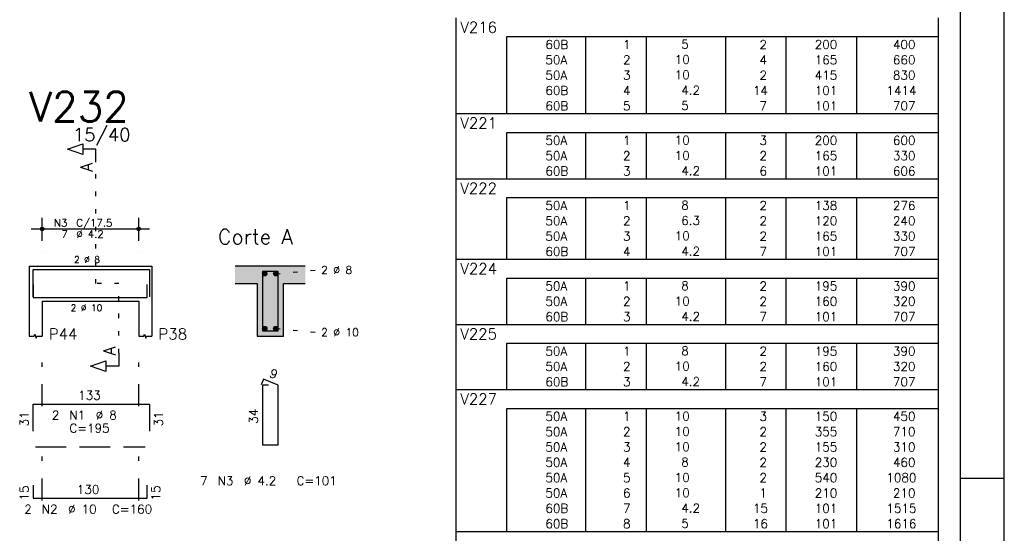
# Model space of a CAD drawing. Extents: x 0 to 119, y 0 to 84.
# Tile 9 of 10: x 96 to 119, y 58 to 70. Entities that reach past the tile are written whole.
import ezdxf

# ---------------------------------------------------------------- set-up
doc = ezdxf.new("R2010")
doc.units = 0
doc.header["$MEASUREMENT"] = 0
for name, pattern in [('ESTILO_TQS_0001', [1, 0.7, -0.3]), ('ESTILO_TQS_0002', [0.4, 0.1, -0.3]), ('ESTILO_TQS_0003', [1.5, 0.5, -0.4, 0.1, -0.5])]:
    doc.linetypes.add(name, pattern=pattern)
for name, color, linetype in [('1', 1, 'CONTINUOUS'), ('2', 2, 'CONTINUOUS'), ('4', 4, 'CONTINUOUS'), ('6', 6, 'CONTINUOUS'), ('7', 7, 'CONTINUOUS'), ('8', 8, 'CONTINUOUS'), ('9', 9, 'CONTINUOUS')]:
    doc.layers.add(name, color=color, linetype=linetype)
doc.styles.get("Standard").update_dxf_attribs({"font": 'ROMANS.SHX'})

msp = doc.modelspace()

# ---------------------------------------------------------------- linework, layer by layer
at = {"layer": '1', "linetype": 'Continuous'}
for p, q in [((118.900002, 0), (118.900002, 84.099998)), ((117.900002, 59.400002), (118.900002, 59.400002))]:
    msp.add_line(p, q, dxfattribs=at)
at = {"layer": '1', "linetype": 'ESTILO_TQS_0002'}
for p, q in [((98.185, 63.84), (98.185, 66.61)), ((102.285, 64.065), (103.23, 64.15)), ((98.71, 63.84), (98.185, 63.84)), ((98.71, 62.255), (98.71, 63.84)), ((102.285, 62.815), (103.23, 62.73))]:
    msp.add_line(p, q, dxfattribs=at)
at = {"layer": '1', "linetype": 'ESTILO_TQS_0001'}
msp.add_line((96.81, 60.115), (99.31, 60.115), dxfattribs=at)
at = {"layer": '1', "linetype": 'Continuous'}
for centre in [(102.035, 64.065), (102.285, 64.065), (102.035, 62.815), (102.285, 62.815)]:
    msp.add_circle(centre, 0.05, dxfattribs=at)
at = {"layer": '2', "linetype": 'Continuous'}
for p, q in [((106.4, 69.472509), (106.4, 69.910009)), ((117.4, 69.472509), (117.4, 69.910009)), ((106.4, 69.122509), (106.4, 69.472509)), ((117.4, 69.472509), (107.55, 69.472509)), ((107.55, 69.472509), (107.55, 69.122509)), ((109.35, 69.472509), (109.35, 69.122509)), ((110.73, 69.472509), (110.73, 69.122509)), ((112.54, 69.472509), (112.54, 69.122509)), ((113.92, 69.472509), (113.92, 69.122509)), ((115.53, 69.472509), (115.53, 69.122509)), ((117.4, 69.122509), (117.4, 69.472509)), ((106.4, 68.772509), (106.4, 69.122509)), ((107.55, 69.122509), (107.55, 68.772509)), ((109.35, 69.122509), (109.35, 68.772509)), ((110.73, 69.122509), (110.73, 68.772509)), ((112.54, 69.122509), (112.54, 68.772509)), ((113.92, 69.122509), (113.92, 68.772509)), ((115.53, 69.122509), (115.53, 68.772509)), ((117.4, 68.772509), (117.4, 69.122509)), ((106.4, 68.422509), (106.4, 68.772509)), ((107.55, 68.772509), (107.55, 68.422509)), ((109.35, 68.772509), (109.35, 68.422509)), ((110.73, 68.772509), (110.73, 68.422509)), ((112.54, 68.772509), (112.54, 68.422509)), ((113.92, 68.772509), (113.92, 68.422509)), ((115.53, 68.772509), (115.53, 68.422509)), ((117.4, 68.422509), (117.4, 68.772509)), ((106.4, 68.072509), (106.4, 68.422509)), ((107.55, 68.422509), (107.55, 68.072509)), ((109.35, 68.422509), (109.35, 68.072509)), ((110.73, 68.422509), (110.73, 68.072509)), ((112.54, 68.422509), (112.54, 68.072509)), ((113.92, 68.422509), (113.92, 68.072509)), ((115.53, 68.422509), (115.53, 68.072509)), ((117.4, 68.072509), (117.4, 68.422509)), ((106.4, 67.72251), (106.4, 68.072509)), ((107.55, 68.072509), (107.55, 67.72251)), ((109.35, 68.072509), (109.35, 67.72251)), ((110.73, 68.072509), (110.73, 67.72251)), ((112.54, 68.072509), (112.54, 67.72251)), ((113.92, 68.072509), (113.92, 67.72251)), ((115.53, 68.072509), (115.53, 67.72251)), ((117.4, 67.72251), (117.4, 68.072509)), ((106.4, 67.28501), (106.4, 67.72251)), ((106.4, 67.72251), (117.4, 67.72251)), ((117.4, 67.28501), (117.4, 67.72251)), ((106.4, 66.93501), (106.4, 67.28501)), ((117.4, 67.28501), (107.55, 67.28501)), ((107.55, 67.28501), (107.55, 66.93501)), ((109.35, 67.28501), (109.35, 66.93501)), ((110.73, 67.28501), (110.73, 66.93501)), ((112.54, 67.28501), (112.54, 66.93501)), ((113.92, 67.28501), (113.92, 66.93501)), ((115.53, 67.28501), (115.53, 66.93501)), ((117.4, 66.93501), (117.4, 67.28501)), ((106.4, 66.58501), (106.4, 66.93501)), ((107.55, 66.93501), (107.55, 66.58501)), ((109.35, 66.93501), (109.35, 66.58501)), ((110.73, 66.93501), (110.73, 66.58501)), ((112.54, 66.93501), (112.54, 66.58501)), ((113.92, 66.93501), (113.92, 66.58501)), ((115.53, 66.93501), (115.53, 66.58501)), ((117.4, 66.58501), (117.4, 66.93501)), ((106.4, 66.23501), (106.4, 66.58501)), ((107.55, 66.58501), (107.55, 66.23501)), ((109.35, 66.58501), (109.35, 66.23501)), ((110.73, 66.58501), (110.73, 66.23501)), ((112.54, 66.58501), (112.54, 66.23501)), ((113.92, 66.58501), (113.92, 66.23501)), ((115.53, 66.58501), (115.53, 66.23501)), ((117.4, 66.23501), (117.4, 66.58501)), ((106.4, 65.79751), (106.4, 66.23501)), ((106.4, 66.23501), (117.4, 66.23501)), ((117.4, 65.79751), (117.4, 66.23501)), ((106.4, 65.44751), (106.4, 65.79751)), ((117.4, 65.79751), (107.55, 65.79751)), ((107.55, 65.79751), (107.55, 65.44751)), ((109.35, 65.79751), (109.35, 65.44751)), ((110.73, 65.79751), (110.73, 65.44751)), ((112.54, 65.79751), (112.54, 65.44751)), ((113.92, 65.79751), (113.92, 65.44751)), ((115.53, 65.79751), (115.53, 65.44751)), ((117.4, 65.44751), (117.4, 65.79751)), ((96.96, 64.82), (96.96, 65.34)), ((99.16, 64.82), (99.16, 65.34)), ((106.4, 65.09751), (106.4, 65.44751)), ((107.55, 65.44751), (107.55, 65.09751)), ((109.35, 65.44751), (109.35, 65.09751)), ((110.73, 65.44751), (110.73, 65.09751)), ((112.54, 65.44751), (112.54, 65.09751)), ((113.92, 65.44751), (113.92, 65.09751)), ((115.53, 65.44751), (115.53, 65.09751)), ((117.4, 65.09751), (117.4, 65.44751)), ((96.71, 65.09), (99.41, 65.09)), ((106.4, 64.74751), (106.4, 65.09751)), ((107.55, 65.09751), (107.55, 64.74751)), ((109.35, 65.09751), (109.35, 64.74751)), ((110.73, 65.09751), (110.73, 64.74751)), ((112.54, 65.09751), (112.54, 64.74751)), ((113.92, 65.09751), (113.92, 64.74751)), ((115.53, 65.09751), (115.53, 64.74751)), ((117.4, 64.74751), (117.4, 65.09751)), ((106.4, 64.39751), (106.4, 64.74751)), ((107.55, 64.74751), (107.55, 64.39751)), ((109.35, 64.74751), (109.35, 64.39751)), ((110.73, 64.74751), (110.73, 64.39751)), ((112.54, 64.74751), (112.54, 64.39751)), ((113.92, 64.74751), (113.92, 64.39751)), ((115.53, 64.74751), (115.53, 64.39751)), ((117.4, 64.39751), (117.4, 64.74751)), ((96.96, 64.57), (96.96, 64.57)), ((99.16, 64.57), (99.16, 64.57)), ((96.66, 64.24), (96.66, 63.44)), ((96.66, 64.24), (96.96, 64.24)), ((96.96, 64.24), (99.16, 64.24)), ((99.16, 64.24), (99.46, 64.24)), ((99.46, 64.24), (99.46, 63.44)), ((102.96, 64.24), (101.36, 64.24)), ((106.4, 63.96001), (106.4, 64.39751)), ((106.4, 64.39751), (117.4, 64.39751)), ((117.4, 63.96001), (117.4, 64.39751)), ((101.36, 63.84), (101.86, 63.84)), ((101.86, 63.84), (101.86, 62.64)), ((102.46, 62.64), (102.46, 63.84)), ((102.46, 63.84), (102.96, 63.84)), ((106.4, 63.61001), (106.4, 63.96001)), ((117.4, 63.96001), (107.55, 63.96001)), ((107.55, 63.96001), (107.55, 63.61001)), ((109.35, 63.96001), (109.35, 63.61001)), ((110.73, 63.96001), (110.73, 63.61001)), ((112.54, 63.96001), (112.54, 63.61001)), ((113.92, 63.96001), (113.92, 63.61001)), ((115.53, 63.96001), (115.53, 63.61001)), ((117.4, 63.61001), (117.4, 63.96001)), ((106.4, 63.26001), (106.4, 63.61001)), ((107.55, 63.61001), (107.55, 63.26001)), ((109.35, 63.61001), (109.35, 63.26001)), ((110.73, 63.61001), (110.73, 63.26001)), ((112.54, 63.61001), (112.54, 63.26001)), ((113.92, 63.61001), (113.92, 63.26001)), ((115.53, 63.61001), (115.53, 63.26001)), ((117.4, 63.26001), (117.4, 63.61001)), ((96.66, 63.44), (96.66, 62.64)), ((96.96, 63.44), (99.16, 63.44)), ((96.96, 63.44), (96.96, 62.64)), ((99.16, 63.44), (99.16, 62.64)), ((99.46, 63.44), (99.46, 62.64)), ((106.4, 62.91001), (106.4, 63.26001)), ((107.55, 63.26001), (107.55, 62.91001)), ((109.35, 63.26001), (109.35, 62.91001)), ((110.73, 63.26001), (110.73, 62.91001)), ((112.54, 63.26001), (112.54, 62.91001)), ((113.92, 63.26001), (113.92, 62.91001)), ((115.53, 63.26001), (115.53, 62.91001)), ((117.4, 62.91001), (117.4, 63.26001)), ((106.4, 62.47251), (106.4, 62.91001)), ((106.4, 62.91001), (117.4, 62.91001)), ((117.4, 62.47251), (117.4, 62.91001)), ((101.86, 62.64), (102.46, 62.64)), ((106.4, 62.122511), (106.4, 62.47251)), ((117.4, 62.47251), (107.55, 62.47251)), ((107.55, 62.47251), (107.55, 62.122511)), ((109.35, 62.47251), (109.35, 62.122511)), ((110.73, 62.47251), (110.73, 62.122511)), ((112.54, 62.47251), (112.54, 62.122511)), ((113.92, 62.47251), (113.92, 62.122511)), ((115.53, 62.47251), (115.53, 62.122511)), ((117.4, 62.122511), (117.4, 62.47251)), ((106.4, 61.772511), (106.4, 62.122511)), ((107.55, 62.122511), (107.55, 61.772511)), ((109.35, 62.122511), (109.35, 61.772511)), ((110.73, 62.122511), (110.73, 61.772511)), ((112.54, 62.122511), (112.54, 61.772511)), ((113.92, 62.122511), (113.92, 61.772511)), ((115.53, 62.122511), (115.53, 61.772511)), ((117.4, 61.772511), (117.4, 62.122511)), ((106.4, 61.422511), (106.4, 61.772511)), ((107.55, 61.772511), (107.55, 61.422511)), ((109.35, 61.772511), (109.35, 61.422511)), ((110.73, 61.772511), (110.73, 61.422511)), ((112.54, 61.772511), (112.54, 61.422511)), ((113.92, 61.772511), (113.92, 61.422511)), ((115.53, 61.772511), (115.53, 61.422511)), ((117.4, 61.422511), (117.4, 61.772511)), ((106.4, 60.985011), (106.4, 61.422511)), ((106.4, 61.422511), (117.4, 61.422511)), ((117.4, 60.985011), (117.4, 61.422511)), ((106.4, 60.635011), (106.4, 60.985011)), ((117.4, 60.985011), (107.55, 60.985011)), ((107.55, 60.985011), (107.55, 60.635011)), ((109.35, 60.985011), (109.35, 60.635011)), ((110.73, 60.985011), (110.73, 60.635011)), ((112.54, 60.985011), (112.54, 60.635011)), ((113.92, 60.985011), (113.92, 60.635011)), ((115.53, 60.985011), (115.53, 60.635011)), ((117.4, 60.635011), (117.4, 60.985011)), ((106.4, 60.285011), (106.4, 60.635011)), ((107.55, 60.635011), (107.55, 60.285011)), ((109.35, 60.635011), (109.35, 60.285011)), ((110.73, 60.635011), (110.73, 60.285011)), ((112.54, 60.635011), (112.54, 60.285011)), ((113.92, 60.635011), (113.92, 60.285011)), ((115.53, 60.635011), (115.53, 60.285011)), ((117.4, 60.285011), (117.4, 60.635011)), ((106.4, 59.935011), (106.4, 60.285011)), ((107.55, 60.285011), (107.55, 59.935011)), ((109.35, 60.285011), (109.35, 59.935011)), ((110.73, 60.285011), (110.73, 59.935011)), ((112.54, 60.285011), (112.54, 59.935011)), ((113.92, 60.285011), (113.92, 59.935011)), ((115.53, 60.285011), (115.53, 59.935011)), ((117.4, 59.935011), (117.4, 60.285011)), ((106.4, 59.585011), (106.4, 59.935011)), ((107.55, 59.935011), (107.55, 59.585011)), ((109.35, 59.935011), (109.35, 59.585011)), ((110.73, 59.935011), (110.73, 59.585011)), ((112.54, 59.935011), (112.54, 59.585011)), ((113.92, 59.935011), (113.92, 59.585011)), ((115.53, 59.935011), (115.53, 59.585011)), ((117.4, 59.585011), (117.4, 59.935011)), ((106.4, 59.235011), (106.4, 59.585011)), ((107.55, 59.585011), (107.55, 59.235011)), ((109.35, 59.585011), (109.35, 59.235011)), ((110.73, 59.585011), (110.73, 59.235011)), ((112.54, 59.585011), (112.54, 59.235011)), ((113.92, 59.585011), (113.92, 59.235011)), ((115.53, 59.585011), (115.53, 59.235011)), ((117.4, 59.235011), (117.4, 59.585011)), ((106.4, 58.885011), (106.4, 59.235011)), ((107.55, 59.235011), (107.55, 58.885011)), ((109.35, 59.235011), (109.35, 58.885011)), ((110.73, 59.235011), (110.73, 58.885011)), ((112.54, 59.235011), (112.54, 58.885011)), ((113.92, 59.235011), (113.92, 58.885011)), ((115.53, 59.235011), (115.53, 58.885011)), ((117.4, 58.885011), (117.4, 59.235011)), ((106.4, 58.535011), (106.4, 58.885011)), ((107.55, 58.885011), (107.55, 58.535011)), ((109.35, 58.885011), (109.35, 58.535011)), ((110.73, 58.885011), (110.73, 58.535011)), ((112.54, 58.885011), (112.54, 58.535011)), ((113.92, 58.885011), (113.92, 58.535011)), ((115.53, 58.885011), (115.53, 58.535011)), ((117.4, 58.535011), (117.4, 58.885011)), ((106.4, 58.185012), (106.4, 58.535011)), ((107.55, 58.535011), (107.55, 58.185012)), ((109.35, 58.535011), (109.35, 58.185012)), ((110.73, 58.535011), (110.73, 58.185012)), ((112.54, 58.535011), (112.54, 58.185012)), ((113.92, 58.535011), (113.92, 58.185012)), ((115.53, 58.535011), (115.53, 58.185012)), ((117.4, 58.185012), (117.4, 58.535011)), ((106.4, 57.747512), (106.4, 58.185012)), ((106.4, 58.185012), (117.4, 58.185012)), ((117.4, 57.747512), (117.4, 58.185012))]:
    msp.add_line(p, q, dxfattribs=at)
at = {"layer": '2', "linetype": 'ESTILO_TQS_0003'}
for p, q in [((96.96, 61.042), (96.96, 62.14)), ((99.16, 61.042), (99.16, 62.14)), ((96.96, 58.892), (96.96, 60.238)), ((99.16, 58.892), (99.16, 60.238))]:
    msp.add_line(p, q, dxfattribs=at)
at = {"layer": '2', "linetype": 'Continuous'}
for points in [[(98.185, 66.61), (98.185, 66.91), (97.885, 66.91), (97.885, 66.79), (97.535, 66.91), (97.885, 67.03), (97.885, 66.91)], [(96.66, 62.64), (96.78, 62.64), (96.795, 62.685), (96.825, 62.595), (96.84, 62.64), (96.96, 62.64)], [(99.16, 62.64), (99.28, 62.64), (99.295, 62.685), (99.325, 62.595), (99.34, 62.64), (99.46, 62.64)], [(98.71, 62.255), (98.71, 61.955), (98.41, 61.955), (98.41, 61.835), (98.06, 61.955), (98.41, 62.075), (98.41, 61.955)]]:
    msp.add_lwpolyline(points, dxfattribs=at)
for centre, radius in [((96.96, 65.09), 0.041625), ((99.16, 65.09), 0.041625), ((96.96, 65.09), 0.02075), ((99.16, 65.09), 0.02075)]:
    msp.add_circle(centre, radius, dxfattribs=at)
at = {"layer": '4', "linetype": 'Continuous'}
for p, q in [((96.75, 63.54), (96.75, 64.16)), ((96.75, 64.16), (99.41, 64.16)), ((99.41, 64.16), (99.41, 63.54)), ((96.75, 63.82), (96.75, 63.52)), ((99.35, 63.52), (99.35, 63.82)), ((96.75, 63.52), (99.35, 63.52))]:
    msp.add_line(p, q, dxfattribs=at)
msp.add_lwpolyline([(101.98, 64.12), (101.98, 62.76), (102.34, 62.76), (102.34, 64.12), (101.98, 64.12)], dxfattribs=at)
at = {"layer": '6', "linetype": 'Continuous'}
for p, q in [((102.008338, 61.66), (101.953893, 61.53102)), ((102.34, 61.52), (102.008338, 61.66)), ((102.12, 61.52), (101.98, 61.52)), ((101.98, 61.52), (101.98, 60.16)), ((102.34, 60.16), (102.34, 61.52)), ((96.75, 60.47), (96.75, 61.09)), ((96.75, 61.09), (99.41, 61.09)), ((99.41, 61.09), (99.41, 60.47)), ((101.98, 60.16), (102.34, 60.16)), ((96.75, 59.24), (96.75, 58.94)), ((99.35, 58.94), (99.35, 59.24)), ((96.75, 58.94), (99.35, 58.94))]:
    msp.add_line(p, q, dxfattribs=at)
at = {"layer": '8', "linetype": 'Continuous'}
msp.add_line((117.900002, 1), (117.900002, 83.099998), dxfattribs=at)
at = {"layer": '9', "linetype": 'Continuous'}
for points in [[(101.36, 64.24), (101.36, 63.84), (101.86, 63.84)], [(101.36, 64.24), (101.86, 63.84), (102.96, 64.24)], [(101.86, 63.84), (102.46, 63.84), (102.96, 64.24)], [(102.46, 63.84), (102.96, 63.84), (102.96, 64.24)], [(102.085, 64.065), (102.01, 64.108301), (101.988015, 64.082101)], [(102.085, 64.065), (101.988015, 64.082101), (101.988015, 64.047899)], [(102.085, 64.065), (101.988015, 64.047899), (102.01, 64.021699)], [(102.085, 64.065), (102.043682, 64.11424), (102.01, 64.108301)], [(102.085, 64.065), (102.01, 64.021699), (102.043682, 64.01576)], [(102.085, 64.065), (102.073302, 64.097139), (102.043682, 64.11424)], [(102.085, 64.065), (102.043682, 64.01576), (102.073302, 64.032861)], [(102.085, 64.065), (102.073302, 64.032861), (102.085, 64.065)], [(102.335, 64.065), (102.26, 64.108301), (102.238015, 64.082101)], [(102.335, 64.065), (102.238015, 64.082101), (102.238015, 64.047899)], [(102.335, 64.065), (102.238015, 64.047899), (102.26, 64.021699)], [(102.335, 64.065), (102.293682, 64.11424), (102.26, 64.108301)], [(102.335, 64.065), (102.26, 64.021699), (102.293682, 64.01576)], [(102.335, 64.065), (102.323302, 64.097139), (102.293682, 64.11424)], [(102.335, 64.065), (102.293682, 64.01576), (102.323302, 64.032861)], [(102.335, 64.065), (102.323302, 64.032861), (102.335, 64.065)], [(101.86, 62.64), (102.46, 62.64), (101.86, 63.84)], [(102.46, 62.64), (102.46, 63.84), (101.86, 63.84)], [(102.085, 62.815), (102.01, 62.858301), (101.988015, 62.832101)], [(102.085, 62.815), (101.988015, 62.832101), (101.988015, 62.797899)], [(102.085, 62.815), (101.988015, 62.797899), (102.01, 62.771699)], [(102.085, 62.815), (102.043682, 62.86424), (102.01, 62.858301)], [(102.085, 62.815), (102.01, 62.771699), (102.043682, 62.76576)], [(102.085, 62.815), (102.073302, 62.847139), (102.043682, 62.86424)], [(102.085, 62.815), (102.043682, 62.76576), (102.073302, 62.782861)], [(102.085, 62.815), (102.073302, 62.782861), (102.085, 62.815)], [(102.335, 62.815), (102.26, 62.858301), (102.238015, 62.832101)], [(102.335, 62.815), (102.238015, 62.832101), (102.238015, 62.797899)], [(102.335, 62.815), (102.238015, 62.797899), (102.26, 62.771699)], [(102.335, 62.815), (102.293682, 62.86424), (102.26, 62.858301)], [(102.335, 62.815), (102.26, 62.771699), (102.293682, 62.76576)], [(102.335, 62.815), (102.323302, 62.847139), (102.293682, 62.86424)], [(102.335, 62.815), (102.293682, 62.76576), (102.323302, 62.782861)], [(102.335, 62.815), (102.323302, 62.782861), (102.335, 62.815)]]:
    msp.add_solid(points, dxfattribs=at)

# ---------------------------------------------------------------- texts
at = {"layer": '2', "linetype": 'Continuous'}
for s, height, p in [('V216', 0.25, (106.495798, 69.566259)), ('     60B', 0.2, (107.689661, 69.197509)), ('  1', 0.2, (109.93, 69.197509)), ('    5  ', 0.2, (110.936543, 69.203553)), ('    2', 0.2, (112.72, 69.197509)), ('   200', 0.2, (114.13, 69.197509)), ('    400', 0.2, (115.763622, 69.197509)), ('     50A', 0.2, (107.689661, 68.847509)), ('  2', 0.2, (109.93, 68.847509)), ('   10  ', 0.2, (110.936543, 68.853553)), ('    4', 0.2, (112.72, 68.847509)), ('   165', 0.2, (114.13, 68.847509)), ('    660', 0.2, (115.763622, 68.847509)), ('     50A', 0.2, (107.689661, 68.497509)), ('  3', 0.2, (109.93, 68.497509)), ('   10  ', 0.2, (110.936543, 68.503553)), ('    2', 0.2, (112.72, 68.497509)), ('   415', 0.2, (114.13, 68.497509)), ('    830', 0.2, (115.763622, 68.497509)), ('     60B', 0.2, (107.689661, 68.147509)), ('  4', 0.2, (109.93, 68.147509)), ('    4.2', 0.2, (110.936543, 68.153553)), ('   14', 0.2, (112.72, 68.147509)), ('   101', 0.2, (114.13, 68.147509)), ('   1414', 0.2, (115.763622, 68.147509)), ('     60B', 0.2, (107.689661, 67.797509)), ('  5', 0.2, (109.93, 67.797509)), ('    5  ', 0.2, (110.936543, 67.803553)), ('    7', 0.2, (112.72, 67.797509)), ('   101', 0.2, (114.13, 67.797509)), ('    707', 0.2, (115.763622, 67.797509)), ('V221', 0.25, (106.495798, 67.37876)), ('15/40', 0.3, (97.66, 67.09)), ('     50A', 0.2, (107.689661, 67.010009)), ('  1', 0.2, (109.93, 67.010009)), ('   10  ', 0.2, (110.936543, 67.016053)), ('    3', 0.2, (112.72, 67.010009)), ('   200', 0.2, (114.13, 67.010009)), ('    600', 0.2, (115.763622, 67.010009)), ('     50A', 0.2, (107.689661, 66.66001)), ('  2', 0.2, (109.93, 66.66001)), ('   10  ', 0.2, (110.936543, 66.666053)), ('    2', 0.2, (112.72, 66.66001)), ('   165', 0.2, (114.13, 66.66001)), ('    330', 0.2, (115.763622, 66.66001)), ('     60B', 0.2, (107.689661, 66.31001)), ('  3', 0.2, (109.93, 66.31001)), ('    4.2', 0.2, (110.936543, 66.316054)), ('    6', 0.2, (112.72, 66.31001)), ('   101', 0.2, (114.13, 66.31001)), ('    606', 0.2, (115.763622, 66.31001)), ('V222', 0.25, (106.495798, 65.89126)), ('     50A', 0.2, (107.689661, 65.52251)), ('  1', 0.2, (109.93, 65.52251)), ('    8  ', 0.2, (110.936543, 65.528554)), ('    2', 0.2, (112.72, 65.52251)), ('   138', 0.2, (114.13, 65.52251)), ('    276', 0.2, (115.763622, 65.52251)), ('     50A', 0.2, (107.689661, 65.17251)), ('  2', 0.2, (109.93, 65.17251)), ('    6.3', 0.2, (110.936543, 65.178554)), ('    2', 0.2, (112.72, 65.17251)), ('   120', 0.2, (114.13, 65.17251)), ('    240', 0.2, (115.763622, 65.17251)), ('N3', 0.17, (97.227, 65.141)), ('C/17.5', 0.17, (97.737, 65.141)), ('7', 0.17, (97.397, 64.886)), ('%%c 4.2', 0.17, (97.737, 64.886)), ('Corte A', 0.34, (100.97, 64.74)), ('     50A', 0.2, (107.689661, 64.82251)), ('  3', 0.2, (109.93, 64.82251)), ('   10  ', 0.2, (110.936543, 64.828554)), ('    2', 0.2, (112.72, 64.82251)), ('   165', 0.2, (114.13, 64.82251)), ('    330', 0.2, (115.763622, 64.82251)), ('     60B', 0.2, (107.689661, 64.47251)), ('  4', 0.2, (109.93, 64.47251)), ('    4.2', 0.2, (110.936543, 64.478554)), ('    7', 0.2, (112.72, 64.47251)), ('   101', 0.2, (114.13, 64.47251)), ('    707', 0.2, (115.763622, 64.47251)), ('2 %%c 8', 0.15, (97.685, 64.315)), ('2 %%c 8', 0.18, (103.32, 64.06)), ('V224', 0.25, (106.495798, 64.05376)), ('     50A', 0.2, (107.689661, 63.68501)), ('  1', 0.2, (109.93, 63.68501)), ('    8  ', 0.2, (110.936543, 63.691054)), ('    2', 0.2, (112.72, 63.68501)), ('   195', 0.2, (114.13, 63.68501)), ('    390', 0.2, (115.763622, 63.68501)), ('   10  ', 0.2, (110.936543, 63.341054)), ('2 %%c 10', 0.15, (97.61, 63.215)), ('     50A', 0.2, (107.689661, 63.33501)), ('  2', 0.2, (109.93, 63.33501)), ('    2', 0.2, (112.72, 63.33501)), ('   160', 0.2, (114.13, 63.33501)), ('    320', 0.2, (115.763622, 63.33501)), ('     60B', 0.2, (107.689661, 62.98501)), ('  3', 0.2, (109.93, 62.98501)), ('    4.2', 0.2, (110.936543, 62.991054)), ('    7', 0.2, (112.72, 62.98501)), ('   101', 0.2, (114.13, 62.98501)), ('    707', 0.2, (115.763622, 62.98501)), ('P44', 0.25, (97.11, 62.565)), ('P38', 0.25, (99.61, 62.565)), ('2 %%c 10', 0.18, (103.32, 62.64)), ('V225', 0.25, (106.495798, 62.56626)), ('     50A', 0.2, (107.689661, 62.19751)), ('  1', 0.2, (109.93, 62.19751)), ('    8  ', 0.2, (110.936543, 62.203554)), ('    2', 0.2, (112.72, 62.19751)), ('   195', 0.2, (114.13, 62.19751)), ('    390', 0.2, (115.763622, 62.19751)), ('     50A', 0.2, (107.689661, 61.84751)), ('  2', 0.2, (109.93, 61.84751)), ('   10  ', 0.2, (110.936543, 61.853554)), ('    2', 0.2, (112.72, 61.84751)), ('   160', 0.2, (114.13, 61.84751)), ('    320', 0.2, (115.763622, 61.84751)), ('     60B', 0.2, (107.689661, 61.497511)), ('  3', 0.2, (109.93, 61.497511)), ('    4.2', 0.2, (110.936543, 61.503554)), ('    7', 0.2, (112.72, 61.497511)), ('   101', 0.2, (114.13, 61.497511)), ('    707', 0.2, (115.763622, 61.497511)), ('133', 0.2, (97.78, 61.19)), ('V227', 0.25, (106.495798, 61.078761)), ('2', 0.2, (97.18, 60.74)), ('N1', 0.2, (97.58, 60.74)), ('%%c 8', 0.2, (98.18, 60.74)), ('     50A', 0.2, (107.689661, 60.710011)), ('  1', 0.2, (109.93, 60.710011)), ('   10  ', 0.2, (110.936543, 60.716055)), ('    3', 0.2, (112.72, 60.710011)), ('   150', 0.2, (114.13, 60.710011)), ('    450', 0.2, (115.763622, 60.710011)), ('C=195', 0.2, (97.58, 60.44)), ('     50A', 0.2, (107.689661, 60.360011)), ('  2', 0.2, (109.93, 60.360011)), ('   10  ', 0.2, (110.936543, 60.366055)), ('    2', 0.2, (112.72, 60.360011)), ('   355', 0.2, (114.13, 60.360011)), ('    710', 0.2, (115.763622, 60.360011)), ('     50A', 0.2, (107.689661, 60.010011)), ('  3', 0.2, (109.93, 60.010011)), ('   10  ', 0.2, (110.936543, 60.016055)), ('    2', 0.2, (112.72, 60.010011)), ('   155', 0.2, (114.13, 60.010011)), ('    310', 0.2, (115.763622, 60.010011)), ('     50A', 0.2, (107.689661, 59.660011)), ('  4', 0.2, (109.93, 59.660011)), ('    8  ', 0.2, (110.936543, 59.666055)), ('    2', 0.2, (112.72, 59.660011)), ('   230', 0.2, (114.13, 59.660011)), ('    460', 0.2, (115.763622, 59.660011)), ('     50A', 0.2, (107.689661, 59.310011)), ('  5', 0.2, (109.93, 59.310011)), ('   10  ', 0.2, (110.936543, 59.316055)), ('    2', 0.2, (112.72, 59.310011)), ('   540', 0.2, (114.13, 59.310011)), ('   1080', 0.2, (115.763622, 59.310011)), ('7', 0.2, (100.56, 59.24)), ('N3', 0.2, (100.96, 59.24)), ('%%c 4.2', 0.2, (101.56, 59.24)), ('C=101', 0.2, (102.76, 59.24)), ('130', 0.2, (97.75, 59.04)), ('     50A', 0.2, (107.689661, 58.960011)), ('  6', 0.2, (109.93, 58.960011)), ('   10  ', 0.2, (110.936543, 58.966055)), ('    1', 0.2, (112.72, 58.960011)), ('   210', 0.2, (114.13, 58.960011)), ('    210', 0.2, (115.763622, 58.960011)), ('2', 0.2, (96.55, 58.59)), ('N2', 0.2, (96.95, 58.59)), ('%%c 10', 0.2, (97.55, 58.59)), ('C=160', 0.2, (98.55, 58.59)), ('     60B', 0.2, (107.689661, 58.610011)), ('  7', 0.2, (109.93, 58.610011)), ('    4.2', 0.2, (110.936543, 58.616055)), ('   15', 0.2, (112.72, 58.610011)), ('   101', 0.2, (114.13, 58.610011)), ('   1515', 0.2, (115.763622, 58.610011)), ('     60B', 0.2, (107.689661, 58.260011)), ('  8', 0.2, (109.93, 58.260011)), ('    5  ', 0.2, (110.936543, 58.266055)), ('   16', 0.2, (112.72, 58.260011)), ('   101', 0.2, (114.13, 58.260011)), ('   1616', 0.2, (115.763622, 58.260011))]:
    msp.add_text(s, height=height, dxfattribs=at).set_placement(p)
for s, height, rotation, p in [('A', 0.272, 90, (98.1034, 66.3924)), ('A', 0.272, 90, (98.6284, 62.2006)), ('9', 0.2, 337.11462, (102.120929, 61.721017)), ('31', 0.2, 90, (96.65, 60.58)), ('31', 0.2, 90, (99.71, 60.58)), ('34', 0.2, 90, (101.88, 60.64)), ('15', 0.2, 90, (96.65, 58.89)), ('15', 0.2, 90, (99.65, 58.89))]:
    msp.add_text(s, height=height, rotation=rotation, dxfattribs=at).set_placement(p)
at = {"layer": '7', "linetype": 'Continuous'}
msp.add_text('V232', height=0.68, dxfattribs=at).set_placement((96.66, 67.54))

doc.saveas('drawing.dxf')
